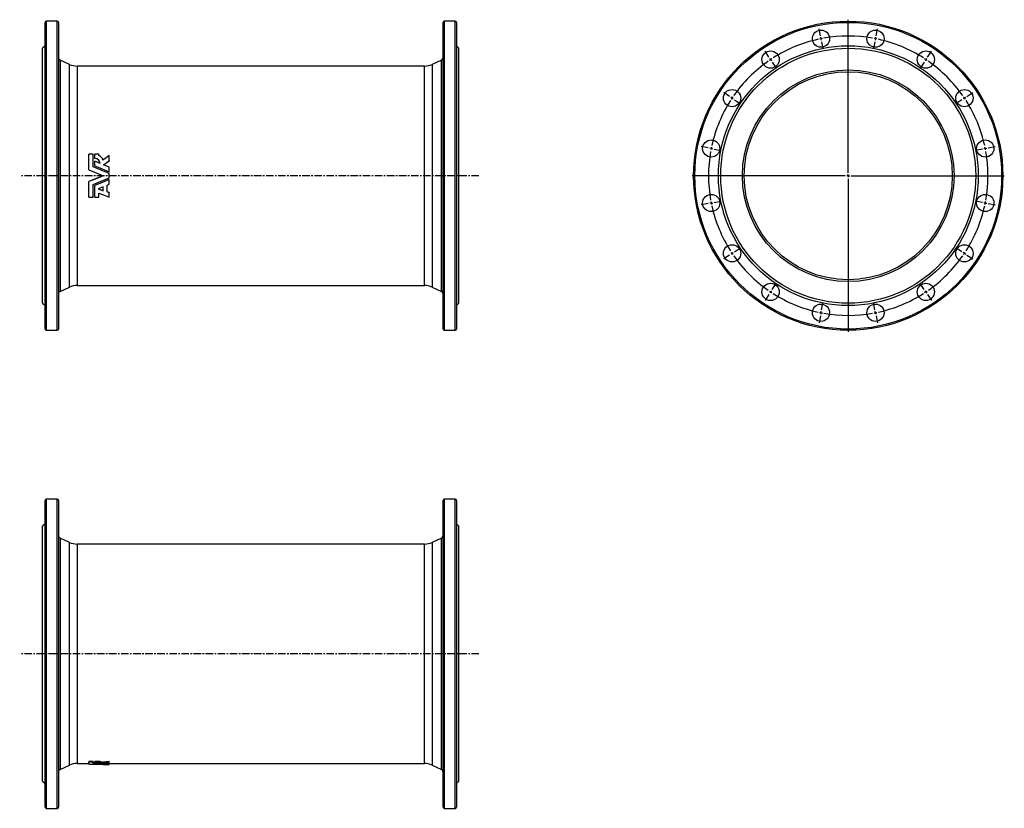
# Model space of a CAD drawing. Extents: x -262 to 1394, y -232 to 1094.
import ezdxf

# ---------------------------------------------------------------- set-up
doc = ezdxf.new("R2010")
doc.units = 0
doc.linetypes.add('CENTERX2', pattern=[20.32, 12.7, -2.54, 2.54, -2.54])
doc.layers.get('0').update_dxf_attribs({"linetype": 'CONTINUOUS'})
doc.layers.add('FORMAT', color=7, linetype='CONTINUOUS')

# ---------------------------------------------------------------- blocks, each defined once
blk = doc.blocks.new('SW_CENTERMARKSYMBOL_0')
at = {"layer": 'FORMAT', "color": 0}
for p, q in [((0, 5), (0, 262.5)), ((-5, 0), (-262.5, 0)), ((0, 0), (-2.5, 0)), ((0, 0), (0, 2.5)), ((0, 0), (0, -2.5)), ((0, 0), (2.5, 0)), ((5, 0), (262.5, 0)), ((0, -5), (0, -262.5))]:
    blk.add_line(p, q, dxfattribs=at)
blk = doc.blocks.new('SW_CENTERMARKSYMBOL_1')
at = {"layer": 'FORMAT', "color": 0}
for p, q in [((183.7, 189.5), (181.3, 201.3)), ((277.3, 189.5), (279.6, 201.3)), ((184.6, 184.6), (184.2, 187.1)), ((184.6, 184.6), (185.1, 182.2)), ((276.3, 184.6), (275.8, 182.2)), ((276.3, 184.6), (276.8, 187.1)), ((185.6, 179.7), (188, 168)), ((275.4, 179.7), (273, 168)), ((97.1, 153.7), (90.5, 163.7)), ((99.9, 149.5), (98.5, 151.6)), ((99.9, 149.5), (101.3, 147.5)), ((230.5, -40.8), (230.5, 152)), ((361, 149.5), (359.7, 147.5)), ((361, 149.5), (362.4, 151.6)), ((363.8, 153.7), (370.5, 163.7)), ((102.7, 145.4), (109.4, 135.4)), ((358.3, 145.4), (351.6, 135.4)), ((30.9, 87.5), (21, 94.2)), ((35.1, 84.7), (33, 86.1)), ((35.1, 84.7), (37.2, 83.3)), ((425.9, 84.7), (423.8, 83.3)), ((425.9, 84.7), (428, 86.1)), ((430, 87.5), (440, 94.2)), ((39.2, 81.9), (49.2, 75.3)), ((421.7, 81.9), (411.7, 75.3)), ((-4.9, 1), (-16.7, 3.3)), ((0, 0), (-2.5, 0.5)), ((0, 0), (2.5, -0.5)), ((461, 0), (458.5, -0.5)), ((461, 0), (463.4, 0.5)), ((465.9, 1), (477.6, 3.3)), ((4.9, -1), (16.7, -3.3)), ((456.1, -1), (444.3, -3.3)), ((225.5, -45.8), (32.6, -45.8)), ((230.5, -45.8), (228, -45.8)), ((230.5, -45.8), (230.5, -43.3)), ((230.5, -45.8), (230.5, -48.3)), ((230.5, -45.8), (233, -45.8)), ((235.5, -45.8), (428.4, -45.8)), ((230.5, -50.8), (230.5, -243.7)), ((-4.9, -92.7), (-16.7, -95)), ((0, -91.7), (-2.5, -92.2)), ((0, -91.7), (2.5, -91.2)), ((4.9, -90.7), (16.7, -88.4)), ((456.1, -90.7), (444.3, -88.4)), ((461, -91.7), (458.5, -91.2)), ((461, -91.7), (463.4, -92.2)), ((465.9, -92.7), (477.6, -95)), ((30.9, -179.2), (21, -185.8)), ((35.1, -176.4), (33, -177.8)), ((35.1, -176.4), (37.2, -175)), ((39.2, -173.6), (49.2, -167)), ((421.7, -173.6), (411.7, -167)), ((425.9, -176.4), (423.8, -175)), ((425.9, -176.4), (428, -177.8)), ((430, -179.2), (440, -185.8)), ((102.7, -237.1), (109.4, -227.1)), ((358.3, -237.1), (351.6, -227.1)), ((97.1, -245.4), (90.5, -255.4)), ((99.9, -241.2), (98.5, -243.3)), ((99.9, -241.2), (101.3, -239.2)), ((361, -241.2), (359.7, -239.2)), ((361, -241.2), (362.4, -243.3)), ((363.8, -245.4), (370.5, -255.4)), ((185.6, -271.4), (188, -259.7)), ((275.4, -271.4), (273, -259.7)), ((183.7, -281.2), (181.3, -293)), ((184.6, -276.3), (184.2, -278.8)), ((184.6, -276.3), (185.1, -273.9)), ((276.3, -276.3), (275.8, -273.9)), ((276.3, -276.3), (276.8, -278.8)), ((277.3, -281.2), (279.6, -293))]:
    blk.add_line(p, q, dxfattribs=at)
for start, end in [(102.4691, 122.5309), (101.25, 101.8595), (100.6405, 101.25), (79.9691, 100.0309), (78.75, 79.3595), (78.1405, 78.75), (57.4691, 77.5309), (123.75, 124.3595), (123.1405, 123.75), (56.25, 56.8595), (55.6405, 56.25), (124.9691, 145.0309), (34.9691, 55.0309), (146.25, 146.8595), (145.6405, 146.25), (33.75, 34.3595), (33.1405, 33.75), (147.4691, 167.5309), (12.4691, 32.5309), (168.1405, 168.75), (11.25, 11.8595), (169.9691, 190.0309), (168.75, 169.3595), (10.6405, 11.25), (349.9691, 10.0309), (190.6405, 191.25), (191.25, 191.8595), (192.4691, 212.5309), (327.4691, 347.5309), (348.1405, 348.75), (348.75, 349.3595), (213.1405, 213.75), (213.75, 214.3595), (214.9691, 235.0309), (304.9691, 325.0309), (325.6405, 326.25), (326.25, 326.8595), (235.6405, 236.25), (236.25, 236.8595), (237.4691, 257.5309), (282.4691, 302.5309), (303.1405, 303.75), (303.75, 304.3595), (258.1405, 258.75), (258.75, 259.3595), (259.9691, 280.0309), (280.6405, 281.25), (281.25, 281.8595)]:
    blk.add_arc((230.5, -45.8), 235, start, end, dxfattribs=at)

msp = doc.modelspace()

# ---------------------------------------------------------------- linework, layer by layer
at = {"color": 7, "linetype": 'CONTINUOUS'}
for p, q in [((-219.2, 573.7), (-219.2, 1089.7)), ((-198.7, 1091.7), (-217.2, 1091.7)), ((-196.7, 1089.7), (-196.7, 831.7)), ((450.3, 573.7), (450.3, 1089.7)), ((470.8, 1091.7), (452.3, 1091.7)), ((472.8, 1089.7), (472.8, 831.7)), ((-219.2, 1050.2), (-223.2, 1046.2)), ((-223.2, 831.7), (-223.2, 1046.2)), ((476.8, 1046.2), (472.8, 1050.2)), ((476.8, 831.7), (476.8, 1046.2)), ((-178.1, 1019), (-193.8, 1026.3)), ((419, 1016.2), (-165.4, 1016.2)), ((447.4, 1026.3), (431.7, 1019)), ((-145.4, 841.5), (-145.4, 867.7)), ((-138.3, 867.7), (-145.4, 867.7)), ((-138.3, 846.4), (-138.3, 867.7)), ((-128.7, 867.7), (-135.5, 867.7)), ((-135.5, 860.9), (-135.5, 867.7)), ((-128.7, 865.7), (-128.7, 867.7)), ((-111.1, 857.2), (-111.1, 866)), ((-135.5, 860.9), (-135.5, 860.7)), ((-135.5, 848.3), (-135.5, 856)), ((-126.6, 852.3), (-135.5, 856)), ((-135.5, 848.3), (-135.5, 848.1)), ((-111.1, 846), (-120.7, 849.9)), ((-111.1, 857.2), (-111.1, 857)), ((-111.1, 838.3), (-111.1, 846)), ((-223.2, 617.2), (-223.2, 831.7)), ((-196.7, 831.7), (-196.7, 573.7)), ((-145.4, 841.4), (-145.4, 841.5)), ((-111.1, 838.3), (-111.1, 838.2)), ((-111.1, 828.1), (-111.1, 835.3)), ((472.8, 831.7), (472.8, 573.7)), ((476.8, 617.2), (476.8, 831.7)), ((-145.4, 821.9), (-145.4, 821.8)), ((-145.4, 795.6), (-145.4, 821.8)), ((-138.3, 795.6), (-138.3, 816.9)), ((-135.5, 815.2), (-135.5, 815.1)), ((-135.5, 795.6), (-135.5, 815.1)), ((-121.4, 813.1), (-129.9, 809.7)), ((-121.4, 806.4), (-121.4, 813.1)), ((-114.9, 815.8), (-111.1, 817.3)), ((-114.9, 804.6), (-114.9, 815.8)), ((-111.1, 825.1), (-111.1, 825.1)), ((-111.1, 817.3), (-111.1, 825.1)), ((-145.4, 795.6), (-138.3, 795.6)), ((-135.5, 795.6), (-128.7, 795.6)), ((-129.9, 809.7), (-121.4, 806.4)), ((-129.7, 809.7), (-121.4, 806.6)), ((-128.7, 795.6), (-128.7, 802.3)), ((-111.1, 803.4), (-114.9, 804.8)), ((-111.1, 803.2), (-114.9, 804.6)), ((-111.1, 803.4), (-111.1, 803.2)), ((-111.1, 795.6), (-111.1, 803.2)), ((-165.4, 647.2), (419, 647.2)), ((-193.8, 637), (-178.1, 644.4)), ((431.7, 644.4), (447.4, 637)), ((-223.2, 617.2), (-219.2, 613.2)), ((472.8, 613.2), (476.8, 617.2)), ((-217.2, 571.7), (-198.7, 571.7)), ((452.3, 571.7), (470.8, 571.7)), ((-219.2, -230.4), (-219.2, 285.6)), ((-198.7, 287.6), (-217.2, 287.6)), ((-196.7, 285.6), (-196.7, -230.4)), ((450.3, -230.4), (450.3, 285.6)), ((470.8, 287.6), (452.3, 287.6)), ((472.8, 285.6), (472.8, -230.4)), ((-219.2, 246.1), (-223.2, 242.1)), ((-223.2, -186.9), (-223.2, 242.1)), ((476.8, 242.1), (472.8, 246.1)), ((476.8, -186.9), (476.8, 242.1)), ((-178.1, 214.9), (-193.8, 222.3)), ((447.4, 222.3), (431.7, 214.9)), ((419, 212.1), (-165.4, 212.1)), ((-193.8, -167), (-178.1, -159.7)), ((-165.4, -156.9), (-145.4, -156.9)), ((-138.3, -153.4), (-145.4, -153.4)), ((-145.4, -153.4), (-145.4, -154.8)), ((-138.3, -154.8), (-145.4, -154.8)), ((-145.4, -158.1), (-145.4, -154.8)), ((-138.3, -153.4), (-138.3, -154.8)), ((-138.3, -157.8), (-138.3, -154.8)), ((-135.5, -156.4), (-138.3, -156.3)), ((-128.7, -153.4), (-135.5, -153.4)), ((-135.5, -154.8), (-135.5, -153.4)), ((-128.7, -154.8), (-135.5, -154.8)), ((-135.5, -156), (-135.5, -154.8)), ((-135.5, -156.8), (-135.5, -156)), ((-135.5, -157.6), (-135.5, -156.8)), ((-126.6, -157.2), (-135.5, -156.8)), ((-128.7, -154.8), (-128.7, -153.4)), ((-128.7, -155.2), (-128.7, -154.8)), ((-122, -156.5), (-122, -155)), ((-121.4, -158.4), (-111.1, -158.4)), ((-111.1, -157.8), (-120.7, -157.5)), ((-111.1, -155.2), (-111.1, -153.7)), ((-111.1, -156.6), (-111.1, -155.2)), ((-111.1, -157.8), (-111.1, -156.6)), ((-111.1, -156.9), (419, -156.9)), ((-111.1, -158.2), (-111.1, -157.8)), ((-111.1, -158.2), (-111.1, -158.3)), ((-111.1, -158.4), (-111.1, -158.3)), ((431.7, -159.7), (447.4, -167)), ((-223.2, -186.9), (-219.2, -190.9)), ((472.8, -190.9), (476.8, -186.9)), ((-217.2, -232.4), (-198.7, -232.4)), ((452.3, -232.4), (470.8, -232.4))]:
    msp.add_line(p, q, dxfattribs=at)
at = {"color": 8, "linetype": 'CONTINUOUS'}
for p, q in [((-217.2, 1091.7), (-217.2, 571.7)), ((-198.7, 831.7), (-198.7, 1091.7)), ((452.3, 1091.7), (452.3, 571.7)), ((470.8, 831.7), (470.8, 1091.7)), ((-193.8, 1026.3), (-193.8, 831.7)), ((-178.1, 831.7), (-178.1, 1019)), ((-165.4, 1016.2), (-165.4, 831.7)), ((419, 831.7), (419, 1016.2)), ((431.7, 1019), (431.7, 644.4)), ((447.4, 637), (447.4, 1026.3)), ((-198.7, 571.7), (-198.7, 831.7)), ((-193.8, 831.7), (-193.8, 637)), ((-178.1, 644.4), (-178.1, 831.7)), ((-165.4, 831.7), (-165.4, 647.2)), ((419, 647.2), (419, 831.7)), ((470.8, 571.7), (470.8, 831.7)), ((-217.2, 287.6), (-217.2, -232.4)), ((-198.7, -232.4), (-198.7, 287.6)), ((452.3, 287.6), (452.3, -232.4)), ((470.8, -232.4), (470.8, 287.6)), ((-193.8, 222.3), (-193.8, -167)), ((447.4, -167), (447.4, 222.3)), ((-178.1, -159.7), (-178.1, 214.9)), ((-165.4, 212.1), (-165.4, -156.9)), ((419, -156.9), (419, 212.1)), ((431.7, 214.9), (431.7, -159.7))]:
    msp.add_line(p, q, dxfattribs=at)
at = {"color": 7, "linetype": 'CONTINUOUS', "flags": 128}
for points in [[(-111.1, 866), (-116.5, 862), (-122, 857.9)], [(-111.1, 835.3), (-124.7, 840.9), (-138.3, 846.4)], [(-135.5, 848.3), (-123.3, 843.3), (-111.1, 838.3)], [(-135.5, 848.1), (-123.3, 843.2), (-111.1, 838.2)], [(-120.7, 849.9), (-115.9, 853.6), (-111.1, 857.2)], [(-120.6, 849.9), (-115.9, 853.4), (-111.1, 857)], [(-145.4, 841.5), (-133.4, 836.6), (-121.4, 831.7)], [(-145.4, 841.4), (-133.4, 836.6), (-121.4, 831.7)], [(-121.4, 831.7), (-133.4, 826.7), (-145.4, 821.8)], [(-121.4, 831.7), (-133.4, 826.8), (-145.4, 821.9)], [(-138.3, 816.9), (-124.7, 822.5), (-111.1, 828.1)], [(-111.1, 825.1), (-123.3, 820.1), (-135.5, 815.1)], [(-111.1, 825.1), (-123.3, 820.2), (-135.5, 815.2)], [(-128.7, 802.3), (-119.9, 798.9), (-111.1, 795.6)], [(-145.4, -158.1), (-133.4, -158.3), (-121.4, -158.4)], [(-111.1, -158.3), (-124.7, -158.1), (-138.3, -157.8)], [(-135.5, -156), (-134.5, -156.1), (-133.5, -156.1), (-132.5, -156.1), (-131.6, -156.2), (-130.7, -156.3), (-129.9, -156.4), (-129.1, -156.5), (-128.5, -156.6), (-127.9, -156.7), (-127.4, -156.8), (-127.1, -156.9), (-126.8, -157), (-126.7, -157.1), (-126.6, -157.2)], [(-135.5, -157.6), (-123.3, -158), (-111.1, -158.2)], [(-111.1, -153.7), (-116.5, -154.4), (-122, -155)], [(-111.1, -155.2), (-116.5, -155.9), (-122, -156.5)], [(-120.7, -157.5), (-115.9, -157.1), (-111.1, -156.6)]]:
    msp.add_lwpolyline(points, dxfattribs=at)
at = {"color": 7, "linetype": 'CONTINUOUS'}
for centre, radius in [((1131.7, 831.7), 260), ((1085.8, 1062.2), 14.5), ((1177.5, 1062.2), 14.5), ((1131.7, 831.7), 218.5), ((1131.7, 831.7), 214.5), ((1001.1, 1027.1), 14.5), ((1262.2, 1027.1), 14.5), ((1131.7, 831.7), 178), ((1131.7, 831.7), 175), ((936.3, 962.2), 14.5), ((1327.1, 962.2), 14.5), ((901.2, 877.5), 14.5), ((1362.1, 877.5), 14.5), ((901.2, 785.8), 14.5), ((1362.1, 785.8), 14.5), ((936.3, 701.1), 14.5), ((1327.1, 701.1), 14.5), ((1001.1, 636.3), 14.5), ((1262.2, 636.3), 14.5), ((1085.8, 601.2), 14.5), ((1177.5, 601.2), 14.5)]:
    msp.add_circle(centre, radius, dxfattribs=at)
at = {"color": 8, "linetype": 'CONTINUOUS'}
msp.add_circle((1131.7, 831.7), 258, dxfattribs=at)
at = {"color": 7, "linetype": 'CONTINUOUS'}
for centre, radius, start, end in [((-217.2, 1089.7), 2, 90, 180), ((-198.7, 1089.7), 2, 0, 90), ((452.3, 1089.7), 2, 90, 180), ((470.8, 1089.7), 2, 0, 90), ((-191.7, 1030.9), 5, 180, 245), ((445.3, 1030.9), 5, 295, 0), ((-165.4, 1046.2), 30, 245, 270), ((419, 1046.2), 30, 270, 295), ((-132.5, 855.6), 10.8, 12.1066, 69.2585), ((-135.5, 852), 8.9, 2.0507, 90.0637), ((-135.5, 851.8), 8.85, 3.306, 90.3494), ((-165.4, 617.2), 30, 90, 115), ((419, 617.2), 30, 65, 90), ((-191.7, 632.5), 5, 115, 180), ((445.3, 632.5), 5, 0, 65), ((-217.2, 573.7), 2, 180, 270), ((-198.7, 573.7), 2, 270, 0), ((452.3, 573.7), 2, 180, 270), ((470.8, 573.7), 2, 270, 0), ((-217.2, 285.6), 2, 90, 180), ((-198.7, 285.6), 2, 0, 90), ((452.3, 285.6), 2, 90, 180), ((470.8, 285.6), 2, 0, 90), ((-191.7, 226.8), 5, 180, 245), ((445.3, 226.8), 5, 295, 0), ((-165.4, 242.1), 30, 245, 270), ((419, 242.1), 30, 270, 295), ((-165.4, -186.9), 30, 90, 115), ((-128.8, -172.5), 18.7, 68.7777, 89.7687), ((-128.8, -173.9), 18.6, 68.6345, 89.7414), ((419, -186.9), 30, 65, 90), ((-191.7, -171.5), 5, 115, 180), ((445.3, -171.5), 5, 0, 65), ((-217.2, -230.4), 2, 180, 270), ((-198.7, -230.4), 2, 270, 0), ((452.3, -230.4), 2, 180, 270), ((470.8, -230.4), 2, 270, 0)]:
    msp.add_arc(centre, radius, start, end, dxfattribs=at)
at = {"layer": 'FORMAT', "linetype": 'CENTERX2'}
for p, q in [((510.6, 831.7), (-259.2, 831.7)), ((510.6, 27.6), (-261.8, 27.6))]:
    msp.add_line(p, q, dxfattribs=at)

# ---------------------------------------------------------------- block references
at = {"layer": 'FORMAT'}
for name, p in [('SW_CENTERMARKSYMBOL_0', (1131.7, 831.7)), ('SW_CENTERMARKSYMBOL_1', (901.2, 877.5))]:
    msp.add_blockref(name, p, dxfattribs=at)

doc.saveas('drawing.dxf')
